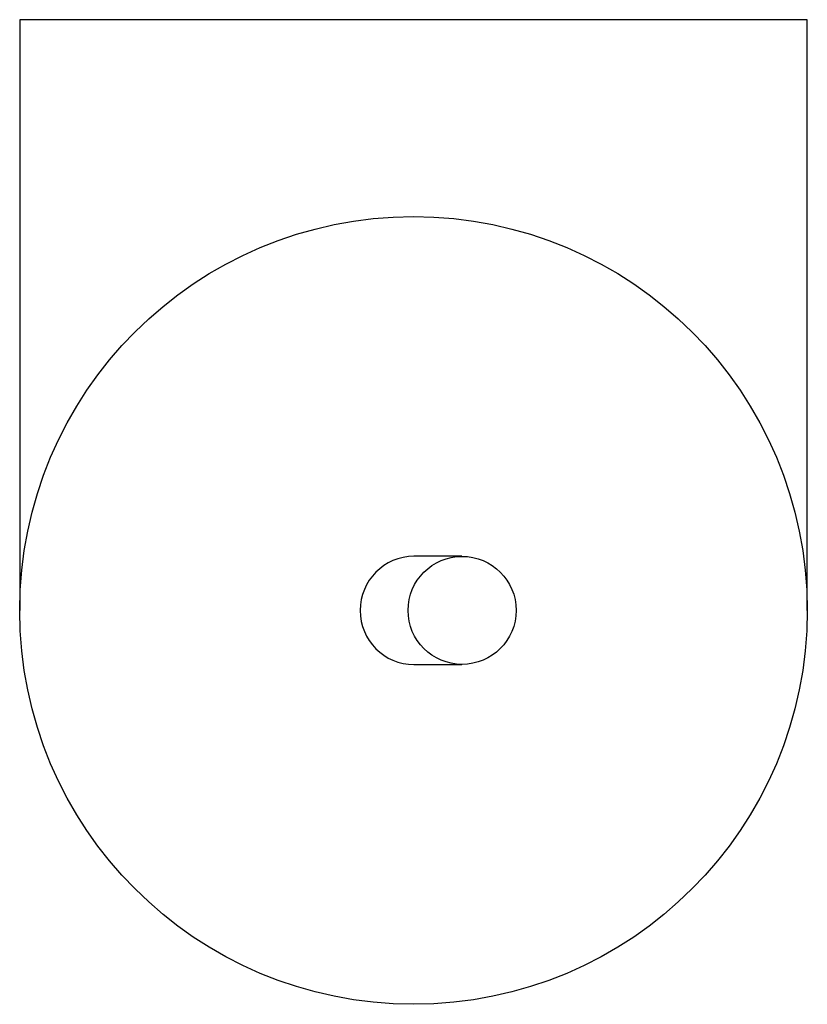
# Model space of a CAD drawing. Header units: millimetres. Extents: x 4313.687 to 4313.767, y 1994.734 to 1994.834.
import ezdxf

# ---------------------------------------------------------------- set-up
doc = ezdxf.new("R2010")
doc.units = ezdxf.units.MM
doc.layers.add('SANINDUSA', color=3, linetype='Continuous')

msp = doc.modelspace()

# ---------------------------------------------------------------- linework, layer by layer
at = {"layer": 'SANINDUSA'}
for p, q in [((4313.686930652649, 1994.833974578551), (4313.686930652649, 1994.773974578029)), ((4313.726930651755, 1994.833974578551), (4313.686930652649, 1994.833974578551)), ((4313.766930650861, 1994.833974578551), (4313.726930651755, 1994.833974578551)), ((4313.766930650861, 1994.773974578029), (4313.766930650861, 1994.833974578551)), ((4313.731838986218, 1994.779474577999), (4313.726979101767, 1994.779474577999)), ((4313.726979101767, 1994.768474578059), (4313.731838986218, 1994.768474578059))]:
    msp.add_line(p, q, dxfattribs=at)
for centre, radius in [((4313.726930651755, 1994.773974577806), 0.04000000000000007), ((4313.731865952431, 1994.773981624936), 0.005485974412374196)]:
    msp.add_circle(centre, radius, dxfattribs=at)
for centre, radius, start, end in [((4313.726999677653, 1994.773994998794), 0.005479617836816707, 90.21514531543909, 180.2135233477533), ((4313.726999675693, 1994.773954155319), 0.005479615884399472, 179.7864562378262, 269.7848750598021)]:
    msp.add_arc(centre, radius, start, end, dxfattribs=at)

doc.saveas('drawing.dxf')
